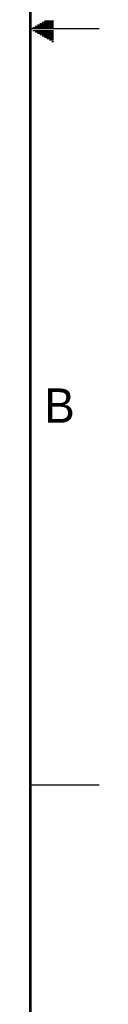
# Model space of a CAD drawing. Header units: inches. Extents: x 0 to 34, y 0 to 22.
# Tile 29 of 58: x 33.5 to 34, y 3.9 to 11.1. Entities that reach past the tile are written whole.
import ezdxf

# ---------------------------------------------------------------- set-up
doc = ezdxf.new("R2010")
doc.units = ezdxf.units.IN
doc.header["$LTSCALE"] = 1.87
doc.header["$MEASUREMENT"] = 0
doc.layers.get('0').update_dxf_attribs({"linetype": 'CONTINUOUS'})
doc.styles.get("Standard").update_dxf_attribs({"font": 'txt', "width": 0.8})

msp = doc.modelspace()

# ---------------------------------------------------------------- linework, layer by layer
at = {"color": 2, "linetype": 'CONTINUOUS'}
for p, q in [((33.5693, 11.04), (33.6697, 11.04)), ((33.5866, 11.05), (33.6697, 11.05)), ((33.6039, 11.06), (33.6697, 11.06)), ((34, 11), (33.5, 11)), ((33.5173, 11.01), (33.6697, 11.01)), ((33.5173, 10.99), (33.6697, 10.99)), ((33.5347, 11.02), (33.6697, 11.02)), ((33.5347, 10.98), (33.6697, 10.98)), ((33.552, 11.03), (33.6697, 11.03)), ((33.552, 10.97), (33.6697, 10.97)), ((33.5693, 10.96), (33.6697, 10.96)), ((33.5866, 10.95), (33.6697, 10.95)), ((33.6039, 10.94), (33.6697, 10.94)), ((33.6213, 10.93), (33.6697, 10.93)), ((33.6386, 10.92), (33.6697, 10.92)), ((33.6559, 10.91), (33.6697, 10.91)), ((33.5, 5.5), (34, 5.5))]:
    msp.add_line(p, q, dxfattribs=at)
at = {"color": 7, "linetype": 'CONTINUOUS', "const_width": 0.02}
msp.add_lwpolyline([(33.5, 0.5), (33.5, 21.5)], dxfattribs=at)

# ---------------------------------------------------------------- texts
at = {"color": 2, "linetype": 'CONTINUOUS'}
msp.add_text('B', height=0.25, dxfattribs=at).set_placement((33.6006, 8.1345))

doc.saveas('drawing.dxf')
